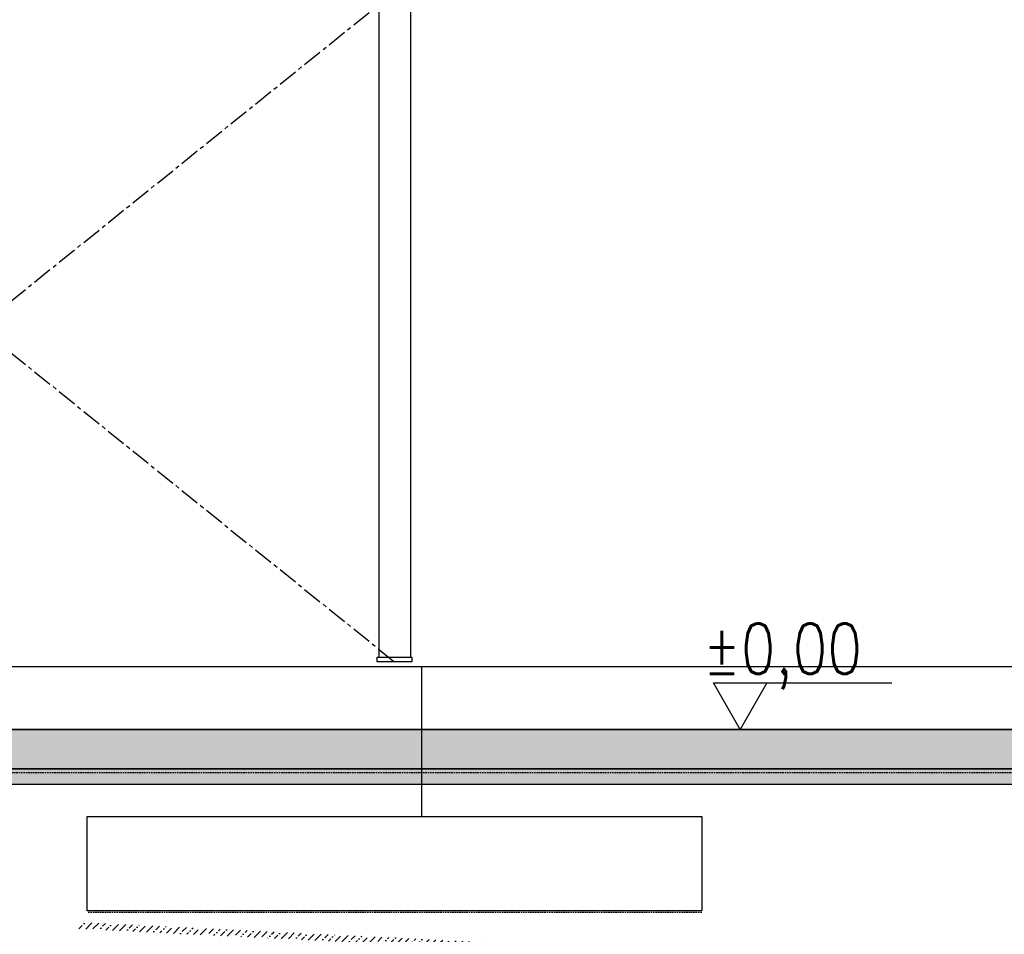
# Model space of a CAD drawing. Header units: centimetres. Extents: x 657501712 to 657529232, y 555122765 to 555182979.
# Tile 70 of 77: x 657512308 to 657512933, y 555123667 to 555124247. Entities that reach past the tile are written whole.
import ezdxf

# ---------------------------------------------------------------- set-up
doc = ezdxf.new("R2010")
doc.units = ezdxf.units.CM
doc.header["$LTSCALE"] = 0.1
doc.linetypes.add('ZKZOK_PW_06_00_300$0$CENTER', pattern=[2, 1.25, -0.25, 0.25, -0.25])
doc.linetypes.add('ZKZOK_PW_06_00_300$0$DASHED', pattern=[0.75, 0.5, -0.25])
for name, color, linetype in [('xrefs', 7, 'Continuous'), ('ZKZOK_PW_06_00_300$0$A_GB_100D', 1, 'Continuous'), ('ZKZOK_PW_06_00_300$0$A_GB_101T', 1, 'Continuous'), ('ZKZOK_PW_06_00_300$0$S_GB_301D', 1, 'Continuous'), ('ZKZOK_PW_06_00_300$0$S_GB_301L', 1, 'Continuous'), ('ZKZOK_PW_06_00_300$0$S_GB_302L', 2, 'Continuous'), ('ZKZOK_PW_06_00_300$0$S_GB_303L', 3, 'Continuous'), ('ZKZOK_PW_06_00_300$0$S_GB_304L', 4, 'Continuous'), ('ZKZOK_PW_06_00_300$0$S_GB_309H', 9, 'Continuous'), ('ZKZOK_PW_06_00_300$0$S_GB_314L', 4, 'Continuous'), ('ZKZOK_PW_06_00_300$0$S_GB_403L', 3, 'Continuous'), ('ZKZOK_PW_06_00_300$0$S_GB_404L', 4, 'Continuous'), ('ZKZOK_PW_06_00_300$0$S_GB_409H', 9, 'Continuous')]:
    doc.layers.add(name, color=color, linetype=linetype)
doc.styles.add('ZKZOK_PW_06_00_300$0$ROMANS', font='romans.shx', dxfattribs={"width": 0.8})

# ---------------------------------------------------------------- blocks, each defined once
blk = doc.blocks.new('wer')
at = {"layer": 'ZKZOK_PW_06_00_300$0$S_GB_309H'}
h = blk.add_hatch(dxfattribs=at)
h.set_pattern_fill('ANSI33', color=251, scale=25)
h.set_pattern_definition([(45, (89593.6, 73250.19), (-112.2532, 112.2532), []), (45, (89705.85, 73250.19), (-112.2532, 112.2532), [79.375, -39.6875])])
h.paths.add_polyline_path([(43520, -0.1), (43519.9, -249.9), (58480, -250), (58480, 0)])
at = {"layer": 'ZKZOK_PW_06_00_300$0$S_GB_309H', "ltscale": 100}
h = blk.add_hatch(dxfattribs=at)
h.set_pattern_fill('DASH', color=251, scale=20, angle=135)
h.set_pattern_definition([(135, (-8117.92, 98863.694), (-89.80256, 4e-14), [63.5, -63.5])])
h.paths.add_polyline_path([(39371.5, -350), (42387, -350), (42865.4, -757.5), (42865.4, -250), (38550.3, -250), (38550.3, -900), (38550.3, -950), (38460.2, -950), (38460.2, -964), (37800, -964), (37800, -1000), (38550.1, -1000)])
h.paths.add_polyline_path([(43200.1, -500), (43275.1, -500), (43275.1, -250), (42865.4, -250), (42865.4, -757.5), (43150.1, -1000), (43400.1, -1000), (43400.1, -900), (43200.1, -900)])
h.paths.add_polyline_path([(44413.2, -350), (48140.3, -350), (48140.3, -250), (43525.1, -250), (43525.1, -500), (43600.1, -500), (43600.1, -900), (43400.1, -900), (43400.1, -1000), (43650.1, -1000)])
h.paths.add_polyline_path([(53415.1, -250), (48140.3, -250), (48140.3, -350), (53415.1, -350)])
h.paths.add_polyline_path([(53415.1, -250), (53415.1, -350), (55965.3, -350), (57080.6, -1300), (57080.6, -1220), (58480.1, -1220), (58480.1, -1200), (57180.6, -1200), (57180.6, -600), (58480.1, -600), (58480.1, -350), (58480.1, -250)])
h.paths.add_polyline_path([(44914.2, -274.3), (44914.1, -349.8), (44539.1, -349.8), (44539.2, -274.3)], flags=16)
h.paths.add_polyline_path([(45689.1, -349.8), (45689.1, -250), (45314.1, -250), (45314.1, -349.8)], flags=16)
at = {"layer": 'ZKZOK_PW_06_00_300$0$S_GB_409H'}
h = blk.add_hatch(dxfattribs=at)
h.set_pattern_fill('ANSI36', color=251, scale=10)
h.set_pattern_definition([(45, (-372323.357, -899715.698), (16.8379802, 61.7392608), [79.375, -15.875, 0, -15.875])])
h.paths.add_polyline_path([(46090.1, -1171.8), (50190.1, -1171.8), (50190.1, -1251.8), (46090.1, -1251.8)])
at = {"layer": 'ZKZOK_PW_06_00_300$0$A_GB_100D', "color": 251}
blk.add_lwpolyline([(43520, 0), (58480, 0), (58480, -250), (43520, -250)], close=True, dxfattribs=at)
at = {"layer": 'ZKZOK_PW_06_00_300$0$A_GB_101T', "color": 251}
for p, q in [((50332.9, 0), (50162.9, 294.4)), ((50162.9, 294.4), (51295.8, 294.4)), ((50502.8, 294.4), (50332.9, 0))]:
    blk.add_line(p, q, dxfattribs=at)
at = {"layer": 'ZKZOK_PW_06_00_300$0$S_GB_301D', "color": 251}
for p, q in [((58480, -250), (43519.9, -249.8)), ((58505.5, -350), (43545.5, -349.8))]:
    blk.add_line(p, q, dxfattribs=at)
at = {"layer": 'ZKZOK_PW_06_00_300$0$S_GB_301L', "color": 251}
blk.add_line((58524.1, -250), (43520, -250), dxfattribs=at)
at = {"layer": 'ZKZOK_PW_06_00_300$0$S_GB_302L', "color": 251, "ltscale": 100}
for p, q in [((43520, 398.2), (58630, 398.2)), ((48310.1, 398.2), (48310.1, -551.8))]:
    blk.add_line(p, q, dxfattribs=at)
blk.add_lwpolyline([(46190.1, -551.8), (50090.1, -551.8), (50090.1, -1151.8), (46190.1, -1151.8)], close=True, dxfattribs=at)
at = {"layer": 'ZKZOK_PW_06_00_300$0$S_GB_303L', "color": 251}
blk.add_line((58480, 0), (43520, 0), dxfattribs=at)
blk.add_lwpolyline([(43520, 0), (43519.9, -249.8), (58480, -250), (58480, 0), (43520, 0)], dxfattribs=at)
at = {"layer": 'ZKZOK_PW_06_00_300$0$S_GB_304L', "color": 251, "linetype": 'ZKZOK_PW_06_00_300$0$DASHED', "ltscale": 200}
blk.add_line((50090.1, -1161.8), (46190.1, -1161.8), dxfattribs=at)
at = {"layer": 'ZKZOK_PW_06_00_300$0$S_GB_314L', "color": 251, "linetype": 'ZKZOK_PW_06_00_300$0$DASHED', "ltscale": 200}
blk.add_line((43520, -274.3), (58486.2, -274.3), dxfattribs=at)
at = {"layer": 'ZKZOK_PW_06_00_300$0$S_GB_403L', "color": 251}
for p, q in [((48040.1, 9442.4), (48040.1, 458.2)), ((48240.1, 9449), (48240.1, 458.2))]:
    blk.add_line(p, q, dxfattribs=at)
blk.add_lwpolyline([(48030.1, 458.2), (48250.1, 458.2), (48250.1, 428.2), (48030.1, 428.2)], close=True, dxfattribs=at)
at = {"layer": 'ZKZOK_PW_06_00_300$0$S_GB_404L', "color": 251, "linetype": 'ZKZOK_PW_06_00_300$0$CENTER', "ltscale": 1000}
for p, q in [((43520, 955.8), (48140.1, 4678.2)), ((43520, 4150.6), (48140.1, 428.2))]:
    blk.add_line(p, q, dxfattribs=at)
at = {"layer": 'ZKZOK_PW_06_00_300$0$A_GB_101T', "color": 251, "style": 'ZKZOK_PW_06_00_300$0$ROMANS', "width": 0.8}
blk.add_text('%%p0,00', height=320, dxfattribs=at).set_placement((50096.1, 351.6, 0))

msp = doc.modelspace()

# ---------------------------------------------------------------- block references
at = {"layer": 'xrefs', "xscale": 0.1, "yscale": 0.1, "zscale": 0.1}
msp.add_blockref('wer', (657507732.194, 555123796.721), dxfattribs=at)

doc.saveas('drawing.dxf')
